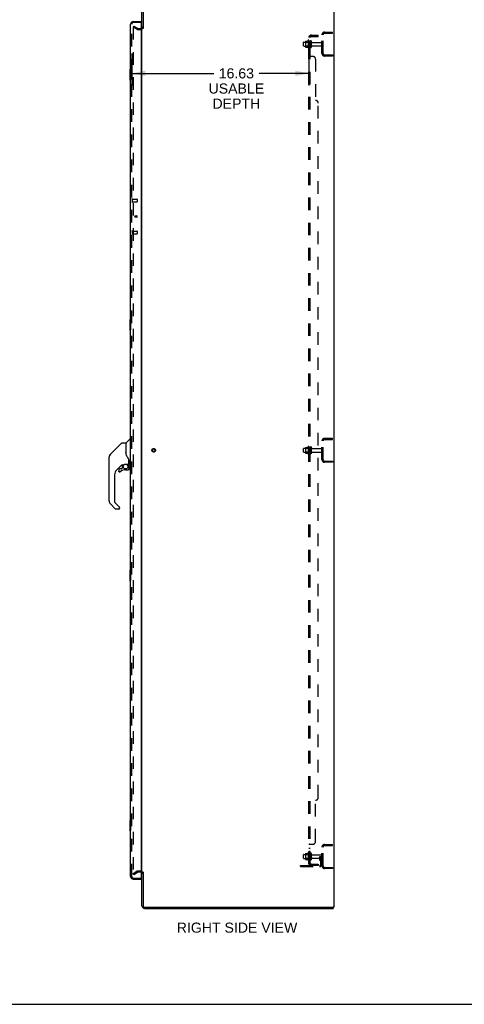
# Model space of a CAD drawing. Header units: inches. Extents: x 0 to 215, y 0 to 139.
# Tile 100 of 103: x 114 to 156, y 0 to 92. Entities that reach past the tile are written whole.
import ezdxf

# ---------------------------------------------------------------- set-up
doc = ezdxf.new("R2010")
doc.units = ezdxf.units.IN
doc.header["$LTSCALE"] = 11.804375
doc.header["$MEASUREMENT"] = 0
doc.linetypes.add('HIDDEN', pattern=[0.2, 0.1, -0.1])
doc.layers.get('0').update_dxf_attribs({"linetype": 'CONTINUOUS'})
for name, color, linetype in [('DEFAULT_2', 8, 'HIDDEN'), ('DIMENSIONS', 7, 'CONTINUOUS'), ('DOOR_ASSEMBLY', 7, 'CONTINUOUS'), ('SUBPANEL', 7, 'CONTINUOUS')]:
    doc.layers.add(name, color=color, linetype=linetype)
doc.styles.get("Standard").update_dxf_attribs({"font": 'arial.ttf'})
doc.dimstyles.new('DIMSTYLE_1', dxfattribs={"dimtxt": 0.946875, "dimasz": 1.2625, "dimexe": 0.09, "dimexo": 0.07, "dimgap": 0.0375, "dimtad": 0, "dimtih": 1, "dimtoh": 1, "dimzin": 4, "dimdsep": 46, "dimtxsty": 'Standard', "dimblk": '_FILLED', "dimblk1": '_FILLED', "dimblk2": '_FILLED', "dimcen": 0.09, "dimadec": 3, "dimazin": 1, "dimtfac": 1, "dimtdec": 3, "dimtofl": 0, "dimtmove": 0, "dimatfit": 3, "dimldrblk": '_FILLED', "dimfxl": 0, "dimtolj": 1, "dimtzin": 4, "dimarcsym": 0})

# ---------------------------------------------------------------- blocks, each defined once
blk = doc.blocks.new('_FILLED')
at = {"color": 0, "linetype": 'ByBlock'}
blk.add_solid([(0, 0), (-1, 0.2), (-1, -0.2)], dxfattribs=at)
blk = doc.blocks.new('*D2')
at = {"layer": 'DIMENSIONS', "color": 2, "linetype": 'Continuous'}
for p, q in [((124.703, 89.242), (124.703, 86.245)), ((141.328, 89.242), (141.328, 86.245)), ((124.703, 87.381), (132.391, 87.381)), ((141.328, 87.381), (136.646, 87.381))]:
    blk.add_line(p, q, dxfattribs=at)
at = {"layer": 'DIMENSIONS', "color": 2, "linetype": 'Continuous', "xscale": 1.2625, "yscale": 1.2625, "zscale": 1.2625, "rotation": 180}
blk.add_blockref('_FILLED', (124.703, 87.381), dxfattribs=at)
at = {"layer": 'DIMENSIONS', "color": 2, "linetype": 'Continuous', "xscale": 1.2625, "yscale": 1.2625, "zscale": 1.2625}
blk.add_blockref('_FILLED', (141.328, 87.381), dxfattribs=at)
at = {"layer": 'DIMENSIONS', "color": 2, "linetype": 'Continuous', "insert": (134.519, 87.854), "char_height": 0.9469, "width": 5.20957, "attachment_point": 2, "line_spacing_factor": 0.9}
blk.add_mtext('16.63\\PUSABLE\\PDEPTH', dxfattribs=at)

msp = doc.modelspace()

# ---------------------------------------------------------------- linework, layer by layer
at = {"color": 3, "linetype": 'Continuous'}
for p, q in [((125.657, 91.605), (125.657, 94.754)), ((125.761, 94.754), (125.761, 91.594)), ((143.657, 94.897), (143.657, 9.105)), ((125.657, 12.449), (125.657, 91.553)), ((125.657, 9.247), (125.657, 12.397)), ((125.761, 12.408), (125.761, 9.247)), ((125.903, 9.105), (143.567, 9.105)), ((125.903, 9.001), (143.605, 9.001)), ((143.657, 9.105), (143.601, 9.105))]:
    msp.add_line(p, q, dxfattribs=at)
at = {"color": 7, "linetype": 'Continuous'}
for p, q in [((125.761, 91.605), (125.657, 91.605)), ((125.761, 12.397), (125.657, 12.397)), ((143.567, 9.105), (143.601, 9.105)), ((143.605, 9.105), (143.605, 9.001)), ((0, 0), (214.625, 0))]:
    msp.add_line(p, q, dxfattribs=at)
at = {"color": 3, "linetype": 'Continuous'}
for centre, radius, start, end in [((125.514, 91.747), 0.142, 296.47034, 360), ((125.514, 12.254), 0.142, 0, 63.52966), ((125.903, 9.247), 0.246, 180, 270), ((125.903, 9.247), 0.142, 180, 270)]:
    msp.add_arc(centre, radius, start, end, dxfattribs=at)
at = {"layer": 'DEFAULT_2', "color": 8, "linetype": 'HIDDEN'}
for p, q in [((124.896, 91.805), (124.844, 91.715)), ((124.844, 91.735), (124.844, 12.266)), ((125.184, 91.519), (124.844, 91.715)), ((124.896, 91.805), (125.236, 91.609)), ((125.252, 91.605), (125.514, 91.605)), ((125.252, 91.501), (125.514, 91.501)), ((142.553, 89.247), (142.553, 91.004)), ((142.657, 89.247), (142.657, 91.004)), ((142.799, 91.251), (143.553, 91.251)), ((142.799, 91.147), (143.553, 91.147)), ((143.553, 91.147), (143.553, 91.251)), ((140.828, 89.968), (140.828, 90.283)), ((140.858, 90.313), (141.453, 90.313)), ((140.858, 89.938), (141.453, 89.938)), ((140.992, 90.381), (140.992, 89.87)), ((141.012, 90.309), (140.992, 90.329)), ((141.012, 89.942), (140.992, 89.922)), ((141.002, 90.403), (141.23, 90.403)), ((141.002, 89.848), (141.23, 89.848)), ((141.012, 90.309), (141.012, 89.942)), ((141.308, 90.309), (141.012, 90.309)), ((141.308, 89.942), (141.012, 89.942)), ((141.258, 90.482), (141.258, 89.77)), ((141.308, 90.309), (141.328, 90.329)), ((141.308, 90.309), (141.308, 89.942)), ((141.308, 89.942), (141.328, 89.922)), ((141.328, 90.46), (141.328, 89.792)), ((141.453, 89.868), (141.453, 90.383)), ((141.563, 89.868), (141.563, 90.383)), ((141.625, 90.291), (142.523, 90.291)), ((141.625, 89.961), (142.523, 89.961)), ((142.799, 89.105), (143.553, 89.105)), ((143.553, 89.001), (142.799, 89.001)), ((143.553, 89.105), (143.553, 89.001)), ((142.553, 51.122), (142.553, 52.879)), ((142.657, 51.122), (142.657, 52.879)), ((142.799, 53.126), (143.553, 53.126)), ((142.799, 53.022), (143.553, 53.022)), ((143.553, 53.022), (143.553, 53.126)), ((140.828, 51.843), (140.828, 52.158)), ((140.858, 52.188), (141.453, 52.188)), ((140.858, 51.813), (141.453, 51.813)), ((140.992, 52.256), (140.992, 51.745)), ((141.012, 52.184), (140.992, 52.204)), ((141.012, 51.817), (140.992, 51.797)), ((141.002, 52.278), (141.23, 52.278)), ((141.308, 52.184), (141.012, 52.184)), ((141.012, 52.184), (141.012, 51.817)), ((141.308, 51.817), (141.012, 51.817)), ((141.258, 52.357), (141.258, 51.645)), ((141.308, 52.184), (141.328, 52.204)), ((141.308, 52.184), (141.308, 51.817)), ((141.308, 51.817), (141.328, 51.797)), ((141.328, 52.335), (141.328, 51.667)), ((141.453, 51.743), (141.453, 52.258)), ((141.563, 51.743), (141.563, 52.258)), ((141.625, 52.166), (142.523, 52.166)), ((141.625, 51.836), (142.523, 51.836)), ((141.002, 51.723), (141.23, 51.723)), ((142.799, 50.98), (143.553, 50.98)), ((143.553, 50.876), (142.799, 50.876)), ((143.553, 50.98), (143.553, 50.876)), ((142.799, 15.001), (143.553, 15.001)), ((142.799, 14.897), (143.553, 14.897)), ((143.553, 14.897), (143.553, 15.001)), ((140.828, 13.718), (140.828, 14.033)), ((140.858, 14.063), (141.453, 14.063)), ((140.992, 14.131), (140.992, 13.62)), ((141.012, 14.059), (140.992, 14.079)), ((141.002, 14.153), (141.23, 14.153)), ((141.308, 14.059), (141.012, 14.059)), ((141.012, 14.059), (141.012, 13.692)), ((141.258, 14.232), (141.258, 13.52)), ((141.308, 14.059), (141.328, 14.079)), ((141.308, 14.059), (141.308, 13.692)), ((141.328, 14.21), (141.328, 13.542)), ((141.453, 13.618), (141.453, 14.133)), ((141.563, 13.618), (141.563, 14.133)), ((141.625, 14.041), (142.523, 14.041)), ((142.359, 13.876), (142.449, 13.876)), ((142.359, 13.535), (142.359, 13.876)), ((142.449, 13.876), (142.553, 13.876)), ((142.449, 13.175), (142.449, 13.876)), ((142.463, 13.535), (142.463, 13.876)), ((142.553, 13.876), (142.514, 13.876)), ((142.553, 12.997), (142.553, 14.754)), ((142.657, 12.997), (142.657, 14.754)), ((140.553, 13.032), (142.306, 13.032)), ((140.553, 12.928), (140.553, 13.032)), ((140.8, 12.928), (140.8, 13.032)), ((140.858, 13.688), (141.453, 13.688)), ((141.012, 13.692), (140.992, 13.672)), ((141.002, 13.598), (141.23, 13.598)), ((141.308, 13.692), (141.012, 13.692)), ((141.056, 12.928), (141.056, 13.032)), ((141.308, 13.692), (141.328, 13.672)), ((141.625, 13.711), (142.523, 13.711)), ((142.463, 13.701), (142.359, 13.701)), ((142.38, 13.469), (142.429, 13.401)), ((142.465, 13.529), (142.514, 13.462)), ((124.844, 12.286), (125.184, 12.482)), ((124.896, 12.196), (124.844, 12.286)), ((124.896, 12.196), (125.236, 12.392)), ((125.514, 12.501), (125.252, 12.501)), ((125.514, 12.397), (125.252, 12.397)), ((140.553, 12.928), (142.306, 12.928)), ((142.799, 12.855), (143.553, 12.855)), ((143.553, 12.751), (142.799, 12.751)), ((143.553, 12.855), (143.553, 12.751))]:
    msp.add_line(p, q, dxfattribs=at)
for points in [[(124.862, 91.755), (124.86, 91.755), (124.858, 91.755), (124.856, 91.754), (124.854, 91.753), (124.852, 91.752), (124.851, 91.751), (124.849, 91.75), (124.848, 91.748), (124.847, 91.746), (124.846, 91.744), (124.845, 91.742), (124.845, 91.74), (124.844, 91.738), (124.844, 91.735)], [(124.869, 91.753), (124.867, 91.754), (124.866, 91.755), (124.864, 91.755), (124.862, 91.755), (124.862, 91.755)], [(124.844, 12.266), (124.844, 12.264), (124.845, 12.262), (124.845, 12.26)], [(124.862, 12.246), (124.86, 12.247), (124.858, 12.247), (124.856, 12.247), (124.854, 12.248), (124.852, 12.249), (124.851, 12.251), (124.849, 12.252), (124.848, 12.254), (124.847, 12.256), (124.846, 12.258), (124.845, 12.26)], [(124.869, 12.249), (124.867, 12.248), (124.866, 12.247), (124.864, 12.247), (124.862, 12.246), (124.862, 12.246)]]:
    msp.add_lwpolyline(points, dxfattribs=at)
for radius in [0.164, 0.124]:
    msp.add_circle((126.761, 52.001), radius, dxfattribs=at)
for centre, radius, start, end in [((125.252, 91.638), 0.137, 240, 270), ((125.252, 91.638), 0.033, 240, 270), ((125.514, 91.747), 0.246, 270, 360), ((125.514, 91.747), 0.142, 270, 296.47034), ((142.799, 91.004), 0.246, 90, 180), ((142.799, 91.004), 0.142, 90, 180), ((140.858, 90.283), 0.03, 90, 180.00001), ((140.858, 89.968), 0.03, 179.99999, 270), ((141.002, 90.393), 0.01, 90, 174.80617), ((141.133, 90.381), 0.141, 174.79195, 180), ((141.133, 89.87), 0.141, 180, 185.20805), ((141.002, 89.858), 0.01, 185.19383, 270), ((141.211, 90.413), 0.01, 270, 336.03207), ((141.211, 89.838), 0.01, 23.96793, 90), ((141.858, 90.126), 0.698, 149.33687, 156.03207), ((141.858, 90.126), 0.698, 203.96793, 210.66313), ((141.289, 90.46), 0.0384, 0, 145.55034), ((141.289, 89.792), 0.0384, 214.44966, 360), ((141.508, 90.383), 0.055, 360, 180), ((141.508, 89.868), 0.055, 180, 0), ((141.625, 90.353), 0.0625, 180, 270), ((141.625, 89.898), 0.0625, 90, 180), ((142.523, 90.261), 0.03, 360, 90), ((142.523, 89.991), 0.03, 270, 0), ((142.799, 89.247), 0.246, 180, 270), ((142.799, 89.247), 0.142, 180, 270), ((142.799, 52.879), 0.246, 90, 180), ((142.799, 52.879), 0.142, 90, 180), ((140.858, 52.158), 0.03, 90, 180.00001), ((140.858, 51.843), 0.03, 179.99999, 270), ((141.002, 52.268), 0.01, 90, 174.80617), ((141.133, 52.256), 0.141, 174.79195, 180), ((141.211, 52.288), 0.01, 270, 336.03207), ((141.858, 52.001), 0.698, 149.33687, 156.03207), ((141.289, 52.335), 0.0384, 0, 145.55034), ((141.508, 52.258), 0.055, 360, 180), ((141.625, 52.228), 0.0625, 180, 270), ((141.625, 51.773), 0.0625, 90, 180), ((142.523, 52.136), 0.03, 360, 90), ((142.523, 51.866), 0.03, 270, 0), ((141.133, 51.745), 0.141, 180, 185.20805), ((141.002, 51.733), 0.01, 185.19383, 270), ((141.211, 51.713), 0.01, 23.96793, 90), ((141.858, 52.001), 0.698, 203.96793, 210.66313), ((141.289, 51.667), 0.0384, 214.44966, 360), ((141.508, 51.743), 0.055, 180, 0), ((142.799, 51.122), 0.246, 180, 270), ((142.799, 51.122), 0.142, 180, 270), ((142.799, 14.754), 0.246, 90, 180), ((142.799, 14.754), 0.142, 90, 180), ((140.858, 14.033), 0.03, 90, 180.00001), ((141.002, 14.143), 0.01, 90, 174.80617), ((141.133, 14.131), 0.141, 174.79195, 180), ((141.211, 14.163), 0.01, 270, 336.03207), ((141.858, 13.876), 0.698, 149.33687, 156.03207), ((141.289, 14.21), 0.0384, 0, 145.55034), ((141.508, 14.133), 0.055, 360, 180), ((141.625, 14.103), 0.0625, 180, 270), ((142.523, 14.011), 0.03, 360, 90), ((140.858, 13.718), 0.03, 179.99999, 270), ((141.133, 13.62), 0.141, 180, 185.20805), ((141.002, 13.608), 0.01, 185.19383, 270), ((141.211, 13.588), 0.01, 23.96793, 90), ((141.858, 13.876), 0.698, 203.96793, 210.66313), ((141.289, 13.542), 0.0384, 214.44966, 360), ((141.508, 13.618), 0.055, 180, 0), ((141.625, 13.648), 0.0625, 90, 180), ((142.306, 13.175), 0.246, 270, 360), ((142.306, 13.175), 0.142, 270, 360), ((142.473, 13.535), 0.114, 180, 215.75389), ((142.345, 13.34), 0.104, 0, 35.75389), ((142.473, 13.535), 0.01, 180, 215.75389), ((142.345, 13.34), 0.208, 0, 35.75389), ((142.523, 13.741), 0.03, 270, 0), ((142.799, 12.997), 0.246, 180, 270), ((142.799, 12.997), 0.142, 180, 270), ((125.252, 12.364), 0.137, 90, 120), ((125.252, 12.364), 0.033, 90, 120), ((125.514, 12.254), 0.246, 0, 90), ((125.514, 12.254), 0.142, 63.52966, 90)]:
    msp.add_arc(centre, radius, start, end, dxfattribs=at)
at = {"layer": 'DOOR_ASSEMBLY', "color": 3, "linetype": 'Continuous'}
for p, q in [((124.599, 11.997), (124.599, 92.004)), ((124.845, 92.251), (125.578, 92.251)), ((125.578, 92.127), (125.578, 11.875)), ((124.845, 11.751), (125.578, 11.751))]:
    msp.add_line(p, q, dxfattribs=at)
at = {"layer": 'DOOR_ASSEMBLY', "color": 8, "linetype": 'HIDDEN'}
for p, q in [((124.703, 11.997), (124.703, 92.004)), ((125.558, 92.147), (124.845, 92.147)), ((124.746, 75.58), (124.746, 75.296)), ((124.746, 75.562), (125.193, 75.562)), ((124.746, 75.314), (125.193, 75.314)), ((125.203, 75.552), (125.203, 75.324)), ((124.746, 72.58), (124.746, 72.296)), ((124.746, 72.562), (125.193, 72.562)), ((124.746, 72.314), (125.193, 72.314)), ((125.203, 72.552), (125.203, 72.324)), ((124.845, 11.855), (125.558, 11.855))]:
    msp.add_line(p, q, dxfattribs=at)
at = {"layer": 'DOOR_ASSEMBLY', "color": 7, "linetype": 'Continuous'}
for p, q in [((125.578, 92.147), (125.558, 92.147)), ((125.578, 92.147), (125.578, 92.251)), ((124.539, 87.736), (124.539, 86.766)), ((124.599, 87.751), (124.554, 87.751)), ((124.585, 87.651), (124.585, 86.851)), ((124.554, 86.751), (124.599, 86.751)), ((125.023, 73.993), (125.023, 73.883)), ((124.539, 64.236), (124.539, 63.266)), ((124.599, 64.251), (124.554, 64.251)), ((124.585, 64.151), (124.585, 63.351)), ((124.554, 63.251), (124.599, 63.251)), ((123.797, 52.69), (124.15, 52.69)), ((124.158, 52.682), (124.158, 51.638)), ((124.174, 52.698), (124.469, 52.993)), ((124.551, 53.005), (124.497, 53.005)), ((124.559, 52.997), (124.559, 50.631)), ((124.559, 52.946), (124.599, 52.946)), ((123.741, 52.667), (122.698, 51.624)), ((122.698, 51.623), (123.004, 51.929)), ((123.004, 51.929), (123.004, 51.929)), ((124.166, 51.626), (124.166, 52.678)), ((122.583, 47.243), (122.583, 51.346)), ((122.598, 51.453), (122.591, 51.423)), ((122.598, 51.453), (122.597, 51.448)), ((122.631, 51.534), (122.631, 51.534)), ((124.177, 51.593), (124.158, 51.647)), ((124.206, 51.528), (124.177, 51.593)), ((124.433, 51.069), (124.432, 51.093)), ((124.433, 51.069), (124.433, 50.714)), ((124.441, 51.069), (124.441, 51.071)), ((124.441, 51.066), (124.441, 51.069)), ((124.441, 51.063), (124.441, 51.066)), ((124.441, 50.662), (124.441, 51.063)), ((123.763, 50.622), (123.268, 50.127)), ((123.492, 50.173), (123.492, 50.054)), ((123.495, 50.046), (123.494, 50.054)), ((123.503, 50.054), (123.494, 50.054)), ((123.571, 49.977), (123.563, 49.978)), ((123.724, 50.252), (123.571, 50.252)), ((123.58, 49.978), (123.571, 49.977)), ((123.589, 49.979), (123.58, 49.978)), ((123.597, 49.982), (123.589, 49.979)), ((123.605, 49.985), (123.597, 49.982)), ((123.613, 49.99), (123.605, 49.985)), ((123.62, 49.995), (123.613, 49.99)), ((123.804, 50.327), (123.732, 50.256)), ((123.807, 50.619), (123.807, 50.336)), ((123.846, 50.623), (123.922, 50.623)), ((124.118, 50.694), (124.414, 50.694)), ((124.122, 50.173), (124.359, 50.173)), ((124.314, 50.694), (124.38, 50.629)), ((124.374, 50.624), (124.372, 50.621)), ((124.426, 50.49), (124.435, 50.49)), ((124.435, 50.252), (124.426, 50.252)), ((124.437, 50.49), (124.437, 50.252)), ((124.481, 50.623), (124.551, 50.623)), ((124.559, 50.682), (124.599, 50.682)), ((123.095, 49.709), (123.095, 47.157)), ((123.15, 46.512), (122.698, 46.964)), ((123.118, 47.101), (123.549, 46.67)), ((123.488, 46.489), (123.206, 46.489)), ((123.567, 46.628), (123.567, 46.568)), ((124.539, 40.736), (124.539, 39.766)), ((124.599, 40.751), (124.554, 40.751)), ((124.554, 39.751), (124.599, 39.751)), ((124.585, 40.651), (124.585, 39.851)), ((124.539, 17.236), (124.539, 16.266)), ((124.599, 17.251), (124.554, 17.251)), ((124.585, 17.151), (124.585, 16.351)), ((124.554, 16.251), (124.599, 16.251)), ((125.558, 11.855), (125.578, 11.855)), ((125.578, 11.855), (125.578, 11.751))]:
    msp.add_line(p, q, dxfattribs=at)
for points in [[(124.584, 87.687), (124.584, 87.681), (124.585, 87.675), (124.585, 87.669), (124.585, 87.663), (124.585, 87.657), (124.585, 87.651)], [(124.585, 86.851), (124.585, 86.845), (124.585, 86.838), (124.585, 86.832), (124.585, 86.826), (124.584, 86.82), (124.584, 86.815)], [(124.584, 64.187), (124.584, 64.181), (124.585, 64.175), (124.585, 64.169), (124.585, 64.163), (124.585, 64.157), (124.585, 64.151)], [(124.585, 63.351), (124.585, 63.345), (124.585, 63.338), (124.585, 63.332), (124.585, 63.326), (124.584, 63.32), (124.584, 63.315)], [(123.741, 52.667), (123.749, 52.673), (123.757, 52.679), (123.766, 52.684), (123.776, 52.687), (123.786, 52.689), (123.797, 52.69)], [(124.158, 51.807), (124.158, 51.808), (124.159, 51.809), (124.16, 51.811), (124.162, 51.812), (124.164, 51.814), (124.166, 51.814)], [(122.698, 51.623), (122.677, 51.601), (122.651, 51.567), (122.63, 51.531), (122.612, 51.493), (122.598, 51.453)], [(124.38, 51.24), (124.33, 51.313), (124.281, 51.39), (124.24, 51.461), (124.206, 51.528)], [(124.432, 51.093), (124.428, 51.127), (124.419, 51.162), (124.406, 51.194), (124.391, 51.223), (124.38, 51.24)], [(124.433, 51.024), (124.434, 51.023), (124.435, 51.019), (124.436, 51.016), (124.437, 51.012)], [(124.437, 51.012), (124.438, 51.006), (124.439, 50.999), (124.44, 50.993), (124.441, 50.986), (124.441, 50.98), (124.441, 50.973)], [(123.563, 49.978), (123.554, 49.979), (123.546, 49.982), (123.538, 49.985), (123.53, 49.989), (123.523, 49.994), (123.517, 50), (123.511, 50.006), (123.506, 50.013), (123.502, 50.021), (123.499, 50.029), (123.496, 50.037), (123.495, 50.046)], [(123.503, 50.054), (123.504, 50.046), (123.505, 50.039), (123.507, 50.031), (123.51, 50.024), (123.514, 50.018), (123.518, 50.011), (123.523, 50.006), (123.529, 50.001), (123.535, 49.996), (123.542, 49.993), (123.549, 49.99), (123.556, 49.988), (123.564, 49.987), (123.572, 49.986), (123.579, 49.987), (123.587, 49.988), (123.594, 49.99), (123.601, 49.993), (123.608, 49.997), (123.614, 50.002)], [(123.923, 50.623), (123.927, 50.624), (123.931, 50.625), (123.934, 50.626), (123.936, 50.627), (123.939, 50.629), (123.942, 50.631), (123.945, 50.633), (123.949, 50.635), (123.957, 50.64)], [(123.957, 50.64), (123.961, 50.643), (123.966, 50.646), (123.972, 50.65), (123.978, 50.654), (123.985, 50.658), (123.992, 50.662), (124, 50.666), (124.009, 50.67), (124.018, 50.674), (124.028, 50.678), (124.038, 50.681), (124.05, 50.685), (124.061, 50.688), (124.074, 50.69), (124.087, 50.692), (124.101, 50.694), (124.114, 50.694), (124.118, 50.694)], [(124.358, 50.185), (124.366, 50.185), (124.374, 50.186), (124.381, 50.188), (124.388, 50.191), (124.394, 50.195), (124.401, 50.199), (124.406, 50.204), (124.411, 50.21), (124.416, 50.216), (124.419, 50.223), (124.422, 50.23), (124.424, 50.237), (124.426, 50.245), (124.426, 50.252)], [(124.358, 50.185), (124.358, 50.183), (124.358, 50.18)], [(124.358, 50.18), (124.358, 50.178), (124.358, 50.177), (124.359, 50.176), (124.359, 50.176), (124.359, 50.176)], [(124.435, 50.252), (124.435, 50.244), (124.433, 50.235), (124.431, 50.227), (124.427, 50.219), (124.423, 50.211), (124.418, 50.204), (124.413, 50.198), (124.406, 50.192), (124.399, 50.187), (124.392, 50.183), (124.384, 50.18), (124.376, 50.178), (124.367, 50.176), (124.359, 50.176)], [(124.426, 50.49), (124.425, 50.504), (124.424, 50.519), (124.421, 50.533), (124.417, 50.547), (124.412, 50.561), (124.406, 50.574), (124.399, 50.587), (124.391, 50.599), (124.382, 50.61), (124.372, 50.621)], [(124.378, 50.627), (124.378, 50.627), (124.378, 50.627), (124.377, 50.626), (124.376, 50.626), (124.374, 50.624)], [(124.378, 50.627), (124.388, 50.616), (124.398, 50.604), (124.406, 50.591), (124.414, 50.578), (124.42, 50.564), (124.426, 50.55), (124.43, 50.535), (124.433, 50.52), (124.434, 50.505), (124.435, 50.49)], [(123.554, 46.665), (123.553, 46.666), (123.553, 46.667), (123.552, 46.667), (123.551, 46.668), (123.55, 46.669), (123.549, 46.67)], [(124.584, 40.687), (124.584, 40.681), (124.585, 40.675), (124.585, 40.669), (124.585, 40.663), (124.585, 40.657), (124.585, 40.651)], [(124.585, 39.851), (124.585, 39.845), (124.585, 39.838), (124.585, 39.832), (124.585, 39.826), (124.584, 39.82), (124.584, 39.815)], [(124.584, 17.187), (124.584, 17.181), (124.585, 17.175), (124.585, 17.169), (124.585, 17.163), (124.585, 17.157), (124.585, 17.151)], [(124.585, 16.351), (124.585, 16.345), (124.585, 16.338), (124.585, 16.332), (124.585, 16.326), (124.584, 16.32), (124.584, 16.315)]]:
    msp.add_lwpolyline(points, dxfattribs=at)
at = {"layer": 'DOOR_ASSEMBLY', "color": 3, "linetype": 'Continuous'}
msp.add_circle((125.099, 73.938), 0.0938, dxfattribs=at)
at = {"layer": 'DOOR_ASSEMBLY', "color": 7, "linetype": 'Continuous'}
msp.add_circle((124.122, 50.469), 0.217, dxfattribs=at)
at = {"layer": 'DOOR_ASSEMBLY', "color": 3, "linetype": 'Continuous'}
for centre, radius, start, end in [((124.845, 92.004), 0.246, 90, 180), ((125.558, 92.127), 0.02, 0, 90), ((124.845, 11.997), 0.246, 180, 270), ((125.558, 11.875), 0.02, 270, 360)]:
    msp.add_arc(centre, radius, start, end, dxfattribs=at)
at = {"layer": 'DOOR_ASSEMBLY', "color": 8, "linetype": 'HIDDEN'}
for centre, radius, start, end in [((124.845, 92.004), 0.142, 90, 180), ((124.724, 75.58), 0.0215, 0, 180), ((124.724, 75.296), 0.0215, 180, 360), ((125.193, 75.552), 0.01, 0, 90), ((125.193, 75.324), 0.01, 270, 360), ((124.724, 72.58), 0.0215, 0, 180), ((124.724, 72.296), 0.0215, 180, 360), ((125.193, 72.552), 0.01, 0, 90), ((125.193, 72.324), 0.01, 270, 360), ((124.845, 11.997), 0.142, 180, 270)]:
    msp.add_arc(centre, radius, start, end, dxfattribs=at)
at = {"layer": 'DOOR_ASSEMBLY', "color": 7, "linetype": 'Continuous'}
for centre, radius, start, end in [((124.763, 91.861), 0.26, 87.39532, 90), ((124.554, 87.736), 0.015, 90, 180), ((124.584, 87.736), 0.015, 0, 90), ((124.554, 86.766), 0.015, 180, 270), ((124.584, 86.766), 0.015, 270, 360), ((124.554, 64.236), 0.015, 90, 180), ((124.584, 64.236), 0.015, 0, 90), ((124.554, 63.266), 0.015, 180, 270), ((124.584, 63.266), 0.015, 270, 360), ((124.15, 52.682), 0.00787, 0, 90), ((124.195, 52.678), 0.0295, 135, 180), ((124.497, 52.965), 0.0394, 90, 135), ((124.551, 52.997), 0.00787, 0, 90), ((124.177, 52.508), 0.0197, 180, 233.00595), ((122.977, 51.346), 0.394, 168.7096, 180), ((122.977, 51.346), 0.394, 135, 167.37683), ((123.685, 49.709), 0.591, 135, 180), ((123.571, 50.173), 0.0787, 90, 180), ((123.571, 50.054), 0.0787, 180, 309.5212), ((124.122, 49.386), 0.787, 90, 129.5212), ((123.846, 50.426), 0.197, 90, 129.38059), ((123.724, 50.264), 0.0118, 270, 315), ((123.796, 50.336), 0.0118, 315, 360), ((124.359, 50.252), 0.0787, 270, 360), ((124.24, 50.49), 0.197, 0, 45), ((124.414, 50.714), 0.0197, 270, 360), ((124.481, 50.662), 0.0394, 180, 270), ((124.551, 50.631), 0.00787, 270, 360), ((122.977, 47.243), 0.394, 180, 225), ((123.174, 47.157), 0.0787, 180, 225), ((123.206, 46.568), 0.0787, 225, 270), ((123.488, 46.568), 0.0787, 270, 360), ((123.508, 46.628), 0.0591, 0, 38.86737), ((124.554, 40.736), 0.015, 90, 180), ((124.584, 40.736), 0.015, 0, 90), ((124.554, 39.766), 0.015, 180, 270), ((124.584, 39.766), 0.015, 270, 360), ((124.554, 17.236), 0.015, 90, 180), ((124.584, 17.236), 0.015, 0, 90), ((124.554, 16.266), 0.015, 180, 270), ((124.584, 16.266), 0.015, 270, 360), ((124.763, 12.141), 0.26, 270, 272.58661)]:
    msp.add_arc(centre, radius, start, end, dxfattribs=at)
at = {"layer": 'SUBPANEL', "color": 8, "linetype": 'HIDDEN'}
for p, q in [((141.328, 13.157), (141.328, 90.845)), ((141.453, 90.845), (141.328, 90.845)), ((141.382, 90.883), (141.478, 90.804)), ((141.453, 13.157), (141.453, 90.845)), ((141.453, 90.824), (141.453, 90.825)), ((141.457, 90.822), (141.457, 90.822)), ((141.565, 90.97), (142.203, 90.97)), ((141.565, 90.845), (142.203, 90.845)), ((141.953, 90.845), (141.953, 90.97)), ((142.203, 90.845), (142.203, 90.97)), ((141.453, 90.376), (141.328, 90.376)), ((141.453, 89.876), (141.328, 89.876)), ((141.453, 89.648), (141.328, 89.648)), ((141.453, 89.367), (141.328, 89.367)), ((141.328, 89.004), (141.328, 89.005)), ((141.453, 89.005), (141.328, 89.005)), ((141.703, 88.97), (141.382, 88.97)), ((141.953, 88.72), (141.953, 84.845)), ((142.203, 19.407), (142.203, 84.595)), ((141.453, 52.251), (141.328, 52.251)), ((141.453, 51.751), (141.328, 51.751)), ((141.953, 15.282), (141.953, 19.157)), ((141.453, 14.997), (141.328, 14.997)), ((141.382, 15.032), (141.703, 15.032)), ((141.453, 14.635), (141.328, 14.635)), ((141.453, 14.354), (141.328, 14.354)), ((141.453, 14.126), (141.328, 14.126)), ((141.453, 13.626), (141.328, 13.626)), ((141.453, 13.157), (141.328, 13.157)), ((141.382, 13.119), (141.478, 13.198)), ((141.565, 13.157), (142.203, 13.157)), ((142.203, 13.032), (141.565, 13.032)), ((141.953, 13.157), (141.953, 13.032)), ((142.203, 13.157), (142.203, 13.032))]:
    msp.add_line(p, q, dxfattribs=at)
for points in [[(141.35, 90.865), (141.347, 90.863), (141.344, 90.862), (141.341, 90.86), (141.338, 90.859), (141.335, 90.857), (141.333, 90.855), (141.331, 90.853), (141.33, 90.851), (141.329, 90.849), (141.328, 90.848), (141.328, 90.846), (141.328, 90.845)], [(141.382, 90.883), (141.38, 90.881), (141.377, 90.879), (141.375, 90.877), (141.371, 90.875), (141.368, 90.873), (141.365, 90.871), (141.361, 90.87), (141.357, 90.868), (141.35, 90.865)], [(141.396, 90.845), (141.395, 90.845), (141.395, 90.845), (141.394, 90.845), (141.394, 90.845), (141.393, 90.845), (141.393, 90.845), (141.393, 90.845)], [(141.393, 90.845), (141.393, 90.845), (141.393, 90.845), (141.393, 90.845), (141.394, 90.845), (141.394, 90.845), (141.394, 90.845), (141.395, 90.844), (141.396, 90.844), (141.396, 90.844), (141.397, 90.844), (141.397, 90.844), (141.398, 90.844), (141.399, 90.844), (141.4, 90.844), (141.4, 90.844), (141.401, 90.843), (141.402, 90.843), (141.402, 90.843), (141.403, 90.843), (141.404, 90.843), (141.405, 90.843), (141.405, 90.842), (141.406, 90.842), (141.407, 90.842), (141.408, 90.842), (141.409, 90.842), (141.409, 90.841), (141.41, 90.841), (141.411, 90.841), (141.412, 90.841), (141.413, 90.84), (141.414, 90.84), (141.414, 90.84), (141.415, 90.84), (141.416, 90.839), (141.417, 90.839), (141.418, 90.839), (141.419, 90.839), (141.42, 90.838), (141.421, 90.838), (141.422, 90.838), (141.423, 90.837), (141.424, 90.837), (141.425, 90.837), (141.426, 90.836), (141.427, 90.836), (141.428, 90.836), (141.429, 90.835), (141.43, 90.835), (141.431, 90.834), (141.432, 90.834), (141.433, 90.834), (141.434, 90.833), (141.435, 90.833), (141.436, 90.832), (141.437, 90.832), (141.438, 90.831), (141.439, 90.831), (141.439, 90.831), (141.44, 90.83), (141.441, 90.83), (141.442, 90.829), (141.443, 90.829), (141.444, 90.829), (141.445, 90.828), (141.445, 90.828), (141.446, 90.828), (141.447, 90.827), (141.448, 90.827), (141.448, 90.826), (141.449, 90.826), (141.45, 90.826), (141.451, 90.825), (141.451, 90.825), (141.452, 90.824), (141.453, 90.824), (141.453, 90.824), (141.454, 90.823), (141.454, 90.823), (141.455, 90.823), (141.456, 90.822), (141.456, 90.822), (141.456, 90.822), (141.457, 90.822), (141.457, 90.822)], [(141.467, 90.821), (141.465, 90.823), (141.463, 90.825), (141.461, 90.828), (141.46, 90.83), (141.458, 90.832), (141.456, 90.835), (141.455, 90.837), (141.454, 90.839), (141.453, 90.841), (141.453, 90.843), (141.453, 90.845)], [(141.457, 90.822), (141.457, 90.822), (141.456, 90.822), (141.456, 90.822), (141.456, 90.822), (141.456, 90.822), (141.455, 90.823), (141.455, 90.823), (141.454, 90.823), (141.454, 90.824), (141.453, 90.824)], [(141.478, 90.804), (141.479, 90.804), (141.479, 90.805), (141.479, 90.806), (141.478, 90.807), (141.478, 90.808), (141.477, 90.809), (141.476, 90.811), (141.475, 90.812), (141.474, 90.814), (141.472, 90.815), (141.471, 90.817), (141.467, 90.821)], [(141.341, 88.99), (141.338, 88.991), (141.335, 88.993), (141.333, 88.995), (141.331, 88.997), (141.33, 88.999), (141.329, 89), (141.328, 89.002), (141.328, 89.004), (141.328, 89.005)], [(141.347, 88.987), (141.344, 88.988), (141.341, 88.99), (141.338, 88.991), (141.335, 88.993), (141.333, 88.995), (141.331, 88.997), (141.33, 88.999)], [(141.361, 88.981), (141.354, 88.984), (141.35, 88.985), (141.347, 88.987)], [(141.382, 88.97), (141.38, 88.971), (141.377, 88.973), (141.375, 88.974), (141.371, 88.976), (141.368, 88.977), (141.365, 88.979), (141.361, 88.981)], [(141.382, 88.97), (141.38, 88.971), (141.377, 88.973), (141.375, 88.974), (141.371, 88.976)], [(141.453, 89.002), (141.453, 89.004), (141.453, 89.005)], [(141.46, 88.995), (141.458, 88.996), (141.456, 88.998), (141.455, 88.999), (141.454, 89.001), (141.453, 89.002), (141.453, 89.004), (141.453, 89.005)], [(141.463, 88.992), (141.461, 88.993), (141.46, 88.995), (141.458, 88.996), (141.456, 88.998), (141.455, 88.999), (141.454, 89.001)], [(141.478, 88.976), (141.478, 88.978), (141.477, 88.979), (141.476, 88.981), (141.475, 88.983), (141.474, 88.984), (141.472, 88.985), (141.471, 88.987), (141.469, 88.988), (141.467, 88.989), (141.463, 88.992)], [(141.478, 88.97), (141.479, 88.971), (141.479, 88.973), (141.479, 88.975), (141.478, 88.976), (141.478, 88.978), (141.477, 88.979), (141.476, 88.981), (141.475, 88.983), (141.474, 88.984), (141.472, 88.985), (141.471, 88.987), (141.469, 88.988)], [(141.478, 88.97), (141.479, 88.971), (141.479, 88.973), (141.479, 88.975)], [(141.347, 15.015), (141.344, 15.014), (141.341, 15.012), (141.338, 15.01), (141.335, 15.009), (141.333, 15.007), (141.331, 15.005), (141.33, 15.003), (141.329, 15.001), (141.328, 15), (141.328, 14.998), (141.328, 14.997)], [(141.333, 15.007), (141.331, 15.005), (141.33, 15.003), (141.329, 15.001), (141.328, 15), (141.328, 14.998)], [(141.341, 15.012), (141.338, 15.01), (141.335, 15.009)], [(141.354, 15.018), (141.35, 15.017), (141.347, 15.015)], [(141.382, 15.032), (141.38, 15.03), (141.377, 15.029), (141.375, 15.027), (141.371, 15.026), (141.368, 15.024), (141.365, 15.023), (141.361, 15.021), (141.354, 15.018)], [(141.382, 15.032), (141.38, 15.03), (141.377, 15.029), (141.375, 15.027), (141.371, 15.026)], [(141.467, 15.012), (141.463, 15.01), (141.461, 15.008), (141.46, 15.007), (141.458, 15.005), (141.456, 15.004), (141.455, 15.003), (141.454, 15.001), (141.453, 15), (141.453, 14.998), (141.453, 14.997)], [(141.461, 15.008), (141.46, 15.007), (141.458, 15.005), (141.456, 15.004), (141.455, 15.003), (141.454, 15.001), (141.453, 15), (141.453, 14.998), (141.453, 14.997)], [(141.478, 15.032), (141.479, 15.03), (141.479, 15.029), (141.479, 15.027), (141.478, 15.025), (141.478, 15.024), (141.477, 15.022), (141.476, 15.021), (141.475, 15.019), (141.474, 15.018), (141.472, 15.016), (141.471, 15.015), (141.469, 15.014), (141.467, 15.012)], [(141.472, 15.016), (141.471, 15.015), (141.469, 15.014)], [(141.476, 15.021), (141.475, 15.019), (141.474, 15.018)], [(141.478, 15.032), (141.479, 15.03), (141.479, 15.029), (141.479, 15.027), (141.478, 15.025), (141.478, 15.024)], [(141.357, 13.134), (141.35, 13.137), (141.347, 13.138), (141.344, 13.14), (141.341, 13.141), (141.338, 13.143), (141.335, 13.145), (141.333, 13.147), (141.331, 13.149), (141.33, 13.15), (141.329, 13.152), (141.328, 13.154), (141.328, 13.156), (141.328, 13.157)], [(141.382, 13.119), (141.38, 13.121), (141.377, 13.123), (141.375, 13.125), (141.371, 13.127), (141.368, 13.129), (141.365, 13.13), (141.361, 13.132), (141.357, 13.134)], [(141.457, 13.18), (141.457, 13.18), (141.457, 13.18), (141.456, 13.18), (141.456, 13.18), (141.455, 13.179), (141.455, 13.179), (141.454, 13.179), (141.454, 13.178), (141.453, 13.178), (141.453, 13.178), (141.452, 13.177), (141.452, 13.177), (141.451, 13.177), (141.45, 13.176), (141.45, 13.176), (141.449, 13.176), (141.448, 13.175), (141.448, 13.175), (141.447, 13.175), (141.446, 13.174), (141.445, 13.174), (141.445, 13.173), (141.444, 13.173), (141.443, 13.173), (141.442, 13.172), (141.442, 13.172), (141.441, 13.172), (141.44, 13.171), (141.439, 13.171), (141.438, 13.17), (141.437, 13.17), (141.437, 13.17), (141.436, 13.169), (141.435, 13.169), (141.434, 13.169), (141.433, 13.168), (141.432, 13.168), (141.431, 13.167), (141.43, 13.167), (141.429, 13.167), (141.428, 13.166), (141.427, 13.166), (141.426, 13.166), (141.425, 13.165), (141.424, 13.165), (141.423, 13.164), (141.422, 13.164), (141.42, 13.164), (141.419, 13.163), (141.418, 13.163), (141.417, 13.163), (141.416, 13.162), (141.415, 13.162), (141.414, 13.162), (141.413, 13.161), (141.412, 13.161), (141.41, 13.161), (141.409, 13.16), (141.408, 13.16), (141.407, 13.16), (141.406, 13.16), (141.405, 13.159), (141.404, 13.159), (141.403, 13.159), (141.402, 13.159), (141.401, 13.158), (141.4, 13.158), (141.399, 13.158), (141.398, 13.158), (141.398, 13.158), (141.397, 13.158), (141.396, 13.157), (141.395, 13.157), (141.394, 13.157), (141.394, 13.157), (141.393, 13.157), (141.393, 13.157)], [(141.393, 13.157), (141.393, 13.157), (141.393, 13.157), (141.393, 13.157), (141.393, 13.157), (141.393, 13.157), (141.394, 13.157), (141.394, 13.157), (141.395, 13.157), (141.395, 13.157), (141.396, 13.157)], [(141.471, 13.185), (141.467, 13.181), (141.465, 13.179), (141.463, 13.176), (141.461, 13.174), (141.46, 13.172), (141.458, 13.169), (141.456, 13.167), (141.455, 13.165), (141.454, 13.163), (141.453, 13.161), (141.453, 13.159), (141.453, 13.157)], [(141.453, 13.177), (141.454, 13.178), (141.454, 13.178), (141.454, 13.178), (141.455, 13.179), (141.455, 13.179), (141.456, 13.179), (141.456, 13.18), (141.456, 13.18), (141.457, 13.18), (141.457, 13.18), (141.457, 13.18)], [(141.478, 13.198), (141.479, 13.197), (141.479, 13.197), (141.479, 13.196), (141.478, 13.195), (141.478, 13.194), (141.477, 13.192), (141.476, 13.191), (141.475, 13.19), (141.474, 13.188), (141.472, 13.186), (141.471, 13.185)]]:
    msp.add_lwpolyline(points, dxfattribs=at)
for centre, radius, start, end in [((141.565, 90.733), 0.237, 90, 180), ((141.565, 90.733), 0.112, 90, 180), ((141.703, 88.72), 0.25, 0, 90), ((141.953, 84.595), 0.25, 0, 90), ((141.953, 19.407), 0.25, 270, 360), ((141.703, 15.282), 0.25, 270, 360), ((141.565, 13.269), 0.237, 180, 270), ((141.565, 13.269), 0.112, 180, 270)]:
    msp.add_arc(centre, radius, start, end, dxfattribs=at)

# ---------------------------------------------------------------- texts
at = {"layer": 'DIMENSIONS', "color": 2, "linetype": 'Continuous', "insert": (134.583, 7.67), "char_height": 0.94688, "width": 11.2921, "attachment_point": 2, "line_spacing_factor": 0.9}
msp.add_mtext('RIGHT SIDE VIEW', dxfattribs=at)

# ---------------------------------------------------------------- dimensions: what is measured, and where the dimension line sits
at = {"layer": 'DIMENSIONS', "color": 2, "linetype": 'Continuous'}
dim = msp.add_linear_dim(base=(141.32772631, 87.380830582), p1=(124.70272631, 89.312091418), p2=(141.32772631, 89.312091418), text='<>\\PUSABLE\\PDEPTH', dimstyle='DIMSTYLE_1', dxfattribs=at)
dim.commit()
dim.dimension.update_dxf_attribs({"geometry": '*D2', "text_midpoint": (134.518565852, 85.960518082), "dimtype": 160})

doc.saveas('drawing.dxf')
